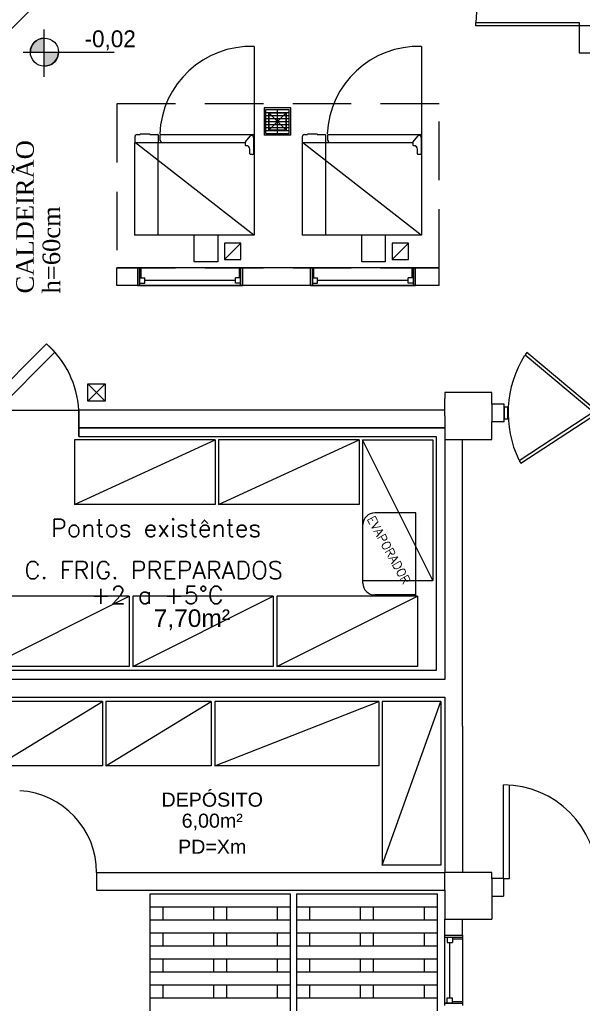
# Model space of a CAD drawing. Header units: millimetres. Extents: x 4 to 3534, y 14 to 98.
# Tile 100 of 161: x 35.34 to 40.15, y 37.72 to 46.13. Entities that reach past the tile are written whole.
import ezdxf

# ---------------------------------------------------------------- set-up
doc = ezdxf.new("R2010")
doc.units = ezdxf.units.MM
doc.header["$MEASUREMENT"] = 0
doc.linetypes.add('Dashed', pattern=[0.75, 0.5, -0.25])
doc.layers.add('Textos', color=7, linetype='Continuous', lineweight=5)
doc.styles.add('Arial', font='arial.ttf')
doc.styles.add('CenturyGothic', font='GOTHIC.TTF')
doc.styles.add('ROMANS', font='ROMANS')
doc.styles.add('TimesNewRoman', font='times.ttf')

msp = doc.modelspace()

# ---------------------------------------------------------------- hatches: boundary and pattern name
at = {"linetype": 'Continuous'}
for points in [[(35.4492, 45.85534), (35.5487, 45.85534), (35.5487, 45.97524), (35.5187, 45.97004), (35.491, 45.95744), (35.4673, 45.93834), (35.4492, 45.91384), (35.4378, 45.88554), (35.4339, 45.85534), (35.4378, 45.85534), (35.4492, 45.85534)], [(35.5487, 45.73544), (35.5793, 45.73834), (35.6026, 45.74564), (35.6264, 45.75964), (35.6463, 45.77874), (35.6614, 45.80194), (35.6708, 45.82794), (35.6739, 45.85534), (35.5487, 45.85534), (35.5487, 45.73744), (35.5487, 45.73544)]]:
    msp.add_hatch(color=7, dxfattribs=at).paths.add_polyline_path(points)

# ---------------------------------------------------------------- linework, layer by layer
at = {"color": 7}
for p, q in [((40.1174, 46.08024), (40.1174, 45.84824)), ((40.2674, 46.08024), (40.1174, 46.08024)), ((35.5484, 46.04974), (35.5487, 45.64504)), ((35.5487, 45.97524), (35.5487, 45.73544)), ((35.3738, 45.85534), (36.1487, 45.85534)), ((35.4339, 45.85534), (35.6739, 45.85534)), ((40.1174, 45.84824), (41.2176, 45.84824)), ((37.4297, 45.37944), (37.4297, 45.14694)), ((37.6567, 45.37944), (37.4297, 45.37944)), ((37.4442, 45.36464), (37.6432, 45.36464)), ((37.4442, 45.16164), (37.4442, 45.36464)), ((37.4442, 45.33964), (37.6432, 45.33964)), ((37.4682, 45.18814), (37.6182, 45.33814)), ((37.4682, 45.33814), (37.6182, 45.18814)), ((37.6182, 45.18814), (37.4682, 45.33814)), ((37.4682, 45.18814), (37.6182, 45.33814)), ((37.5432, 45.16164), (37.5432, 45.36464)), ((37.6432, 45.16164), (37.6432, 45.36464)), ((37.6567, 45.14694), (37.6567, 45.37944)), ((37.4442, 45.31464), (37.6432, 45.31464)), ((37.4442, 45.28864), (37.6432, 45.28864)), ((37.4442, 45.26364), (37.6432, 45.26364)), ((37.4442, 45.23764), (37.6432, 45.23764)), ((36.3702, 45.15114), (36.3702, 45.15334)), ((36.4532, 45.15334), (36.4532, 45.15114)), ((37.4442, 45.21264), (37.6432, 45.21264)), ((37.4442, 45.18664), (37.6432, 45.18664)), ((37.4442, 45.16164), (37.6432, 45.16164)), ((37.8002, 45.15114), (37.8002, 45.15334)), ((37.8832, 45.15334), (37.8832, 45.15114)), ((36.3242, 45.13114), (36.3242, 45.08194)), ((36.3442, 45.15114), (36.3702, 45.15114)), ((36.4532, 45.15114), (36.5224, 45.15114)), ((36.5242, 45.14934), (36.5242, 45.08214)), ((36.5422, 45.12564), (36.5422, 45.15034)), ((36.5422, 45.10114), (36.5422, 45.12564)), ((36.5439, 45.08384), (36.5439, 45.08214)), ((36.5484, 45.09914), (36.5442, 45.09914)), ((36.5504, 45.08414), (36.5442, 45.08414)), ((36.5484, 45.09084), (36.5484, 45.09914)), ((36.5511, 45.09054), (36.5487, 45.09054)), ((36.5496, 45.09054), (36.5511, 45.09054)), ((36.5515, 45.08414), (36.5504, 45.08414)), ((36.5512, 45.09054), (36.5511, 45.09054)), ((36.5514, 45.09054), (36.5512, 45.09054)), ((36.5519, 45.09004), (36.5515, 45.09044)), ((36.5515, 45.08924), (36.5519, 45.08974)), ((36.5519, 45.08854), (36.5515, 45.08894)), ((36.5515, 45.08774), (36.5519, 45.08824)), ((36.5519, 45.08704), (36.5515, 45.08744)), ((36.5515, 45.08624), (36.5519, 45.08674)), ((36.5519, 45.08554), (36.5515, 45.08594)), ((36.552, 45.08534), (36.552, 45.08464)), ((37.6567, 45.14694), (37.4297, 45.14694)), ((37.7542, 45.13114), (37.7542, 45.08194)), ((37.7742, 45.15114), (37.8002, 45.15114)), ((37.8832, 45.15114), (37.9524, 45.15114)), ((37.9542, 45.14934), (37.9542, 45.08214)), ((37.9722, 45.12564), (37.9722, 45.15034)), ((37.9722, 45.10114), (37.9722, 45.12564)), ((37.9739, 45.08384), (37.9739, 45.08214)), ((37.9784, 45.09914), (37.9742, 45.09914)), ((37.9804, 45.08414), (37.9742, 45.08414)), ((37.9784, 45.09084), (37.9784, 45.09914)), ((37.9811, 45.09054), (37.9787, 45.09054)), ((37.9796, 45.09054), (37.9811, 45.09054)), ((37.9815, 45.08414), (37.9804, 45.08414)), ((37.9812, 45.09054), (37.9811, 45.09054)), ((37.9814, 45.09054), (37.9812, 45.09054)), ((37.9819, 45.09004), (37.9815, 45.09044)), ((37.9815, 45.08924), (37.9819, 45.08974)), ((37.9819, 45.08854), (37.9815, 45.08894)), ((37.9815, 45.08774), (37.9819, 45.08824)), ((37.9819, 45.08704), (37.9815, 45.08744)), ((37.9815, 45.08624), (37.9819, 45.08674)), ((37.9819, 45.08554), (37.9815, 45.08594)), ((37.982, 45.08534), (37.982, 45.08464)), ((37.2309, 44.22514), (37.0909, 44.08514)), ((38.6629, 44.22314), (38.5229, 44.08314)), ((38.9232, 44.01314), (36.1732, 44.01314)), ((36.1732, 43.86314), (36.1732, 44.01314)), ((36.3793, 44.01314), (36.3476, 44.01314)), ((36.3666, 44.01314), (36.3476, 44.01314)), ((36.3476, 44.01314), (36.3476, 43.86314)), ((36.3666, 43.86314), (36.3666, 44.01314)), ((37.2285, 44.01314), (36.3666, 44.01314)), ((36.3666, 44.01314), (36.3666, 43.86314)), ((36.3793, 43.92764), (36.3793, 44.01314)), ((37.2158, 44.01314), (37.2476, 44.01314)), ((37.2158, 44.01314), (37.2158, 43.92764)), ((37.2476, 44.01314), (37.2285, 44.01314)), ((37.2285, 44.01314), (37.2285, 43.86314)), ((37.2285, 43.86314), (37.2285, 44.01314)), ((37.2476, 43.86314), (37.2476, 44.01314)), ((37.8539, 44.01314), (37.8222, 44.01314)), ((37.8412, 44.01314), (37.8222, 44.01314)), ((37.8222, 44.01314), (37.8222, 43.86314)), ((37.8412, 43.86314), (37.8412, 44.01314)), ((38.7031, 44.01314), (37.8412, 44.01314)), ((37.8412, 44.01314), (37.8412, 43.86314)), ((37.8539, 43.92764), (37.8539, 44.01314)), ((38.6904, 44.01314), (38.7222, 44.01314)), ((38.6904, 44.01314), (38.6904, 43.92764)), ((38.7222, 44.01314), (38.7031, 44.01314)), ((38.7031, 44.01314), (38.7031, 43.86314)), ((38.7031, 43.86314), (38.7031, 44.01314)), ((38.7222, 43.86314), (38.7222, 44.01314)), ((38.9232, 43.86314), (38.9232, 44.01314)), ((36.3666, 43.92764), (36.4111, 43.92764)), ((36.3666, 43.88314), (36.3666, 43.92764)), ((36.3666, 43.92764), (36.3666, 43.86314)), ((36.3793, 43.92764), (36.3666, 43.92764)), ((36.4111, 43.88314), (36.4111, 43.92764)), ((37.1841, 43.90544), (36.4111, 43.90544)), ((37.1841, 43.88314), (37.1841, 43.92764)), ((37.2285, 43.92764), (37.1841, 43.92764)), ((37.2285, 43.92764), (37.2158, 43.92764)), ((37.2285, 43.88314), (37.2285, 43.92764)), ((37.2285, 43.92764), (37.2285, 43.86314)), ((37.8412, 43.92764), (37.8857, 43.92764)), ((37.8412, 43.88314), (37.8412, 43.92764)), ((37.8412, 43.92764), (37.8412, 43.86314)), ((37.8539, 43.92764), (37.8412, 43.92764)), ((37.8857, 43.88314), (37.8857, 43.92764)), ((38.6587, 43.90544), (37.8857, 43.90544)), ((38.6587, 43.88314), (38.6587, 43.92764)), ((38.7031, 43.92764), (38.6587, 43.92764)), ((38.7031, 43.92764), (38.6904, 43.92764)), ((38.7031, 43.88314), (38.7031, 43.92764)), ((38.7031, 43.92764), (38.7031, 43.86314)), ((38.9232, 43.86314), (36.1732, 43.86314)), ((36.3476, 43.86314), (36.3666, 43.86314)), ((36.3476, 43.86314), (36.3666, 43.86314)), ((36.3666, 43.88314), (36.4111, 43.88314)), ((36.3666, 43.86314), (37.2285, 43.86314)), ((37.2285, 43.88314), (37.1841, 43.88314)), ((37.2476, 43.86314), (37.2285, 43.86314)), ((37.2285, 43.86314), (37.2476, 43.86314)), ((37.8222, 43.86314), (37.8412, 43.86314)), ((37.8222, 43.86314), (37.8412, 43.86314)), ((37.8412, 43.88314), (37.8857, 43.88314)), ((37.8412, 43.86314), (38.7031, 43.86314)), ((38.7031, 43.88314), (38.6587, 43.88314)), ((38.7222, 43.86314), (38.7031, 43.86314)), ((38.7031, 43.86314), (38.7222, 43.86314)), ((35.9232, 42.87324), (36.0732, 43.02324)), ((35.9232, 43.02324), (36.0732, 42.87324)), ((39.3732, 42.94824), (38.9732, 42.94824)), ((38.9732, 42.94824), (38.9732, 42.89824)), ((38.9732, 42.74824), (38.9732, 42.89824)), ((38.9732, 42.74824), (38.9732, 42.89824)), ((39.3732, 42.84824), (39.3732, 42.94824)), ((39.3732, 42.84824), (39.3732, 42.69824)), ((39.4794, 42.84824), (39.3732, 42.84824)), ((39.4794, 42.69824), (39.4794, 42.84824)), ((39.4794, 42.82194), (39.4794, 42.72454)), ((39.5086, 42.82194), (39.4794, 42.82194)), ((39.5086, 42.72454), (39.5086, 42.82194)), ((35.1482, 42.79824), (35.8482, 42.79824)), ((38.9732, 42.79824), (35.8482, 42.79824)), ((35.8482, 42.57324), (35.8482, 42.79824)), ((38.9732, 42.79824), (35.8482, 42.79824)), ((35.8482, 42.79824), (35.8482, 42.57324)), ((38.9732, 42.74824), (38.9732, 40.49824)), ((39.4794, 42.72454), (39.5086, 42.72454)), ((38.9732, 42.64824), (35.8482, 42.64824)), ((35.8482, 42.64824), (38.9732, 42.64824)), ((39.3732, 42.54824), (39.3732, 42.69824)), ((39.4794, 42.69824), (39.3732, 42.69824)), ((35.8482, 42.57324), (38.8982, 42.57324)), ((38.8982, 42.57324), (38.8982, 40.57324)), ((38.9732, 42.54824), (39.1232, 42.54824)), ((39.1232, 42.54824), (39.3732, 42.54824)), ((39.1232, 40.09824), (39.1232, 42.54824)), ((38.8982, 40.57324), (35.0482, 40.57324)), ((38.9732, 40.49824), (34.9732, 40.49824)), ((34.9732, 40.34824), (38.9732, 40.34824)), ((38.9732, 40.34824), (38.9732, 38.84824)), ((39.1232, 40.09824), (39.1232, 38.84824)), ((39.4732, 38.79694), (39.4732, 39.59694)), ((39.5232, 38.79694), (39.5232, 39.59694)), ((35.9982, 38.84824), (38.8232, 38.84824)), ((35.9982, 38.84824), (35.9982, 38.69824)), ((36.8232, 38.84824), (38.9732, 38.84824)), ((39.3732, 38.84824), (38.9732, 38.84824)), ((38.9732, 38.69824), (38.9732, 38.84824)), ((39.3732, 38.79694), (39.3732, 38.84824)), ((39.4732, 38.79694), (39.3732, 38.79694)), ((39.3732, 38.79694), (39.3732, 38.45204)), ((39.4732, 38.79694), (39.5232, 38.79694)), ((39.4732, 38.79694), (39.4732, 38.64694)), ((35.9982, 38.69824), (38.8232, 38.69824)), ((38.8232, 38.69824), (38.9732, 38.69824)), ((38.9732, 38.69824), (38.9732, 38.45204)), ((36.4554, 37.66824), (36.4554, 38.66824)), ((36.4554, 38.66824), (37.6554, 38.66824)), ((37.6554, 37.66824), (37.6554, 38.66824)), ((37.7082, 37.66824), (37.7082, 38.66824)), ((37.7082, 38.66824), (38.9082, 38.66824)), ((38.9082, 37.66824), (38.9082, 38.66824)), ((39.3732, 38.64694), (39.4732, 38.64694)), ((36.4554, 38.55714), (37.6554, 38.55714)), ((36.5665, 38.44604), (36.5665, 38.55714)), ((36.9998, 38.44604), (36.9998, 38.55714)), ((37.1109, 38.44604), (37.1109, 38.55714)), ((37.5443, 38.44604), (37.5443, 38.55714)), ((37.7082, 38.55714), (38.9082, 38.55714)), ((37.8193, 38.44604), (37.8193, 38.55714)), ((38.2526, 38.44604), (38.2526, 38.55714)), ((38.3638, 38.44604), (38.3638, 38.55714)), ((38.7971, 38.44604), (38.7971, 38.55714)), ((36.4554, 38.44604), (37.6554, 38.44604)), ((37.7082, 38.44604), (38.9082, 38.44604)), ((38.9732, 38.45204), (39.3732, 38.45204)), ((38.9732, 38.31444), (38.9732, 38.45204)), ((39.1232, 38.31444), (39.1232, 38.45204)), ((36.4554, 38.33494), (37.6554, 38.33494)), ((36.5665, 38.22384), (36.5665, 38.33494)), ((36.9998, 38.22384), (36.9998, 38.33494)), ((37.1109, 38.22384), (37.1109, 38.33494)), ((37.5443, 38.22384), (37.5443, 38.33494)), ((37.7082, 38.33494), (38.9082, 38.33494)), ((37.8193, 38.22384), (37.8193, 38.33494)), ((38.2526, 38.22384), (38.2526, 38.33494)), ((38.3638, 38.22384), (38.3638, 38.33494)), ((38.7971, 38.22384), (38.7971, 38.33494)), ((38.9732, 38.31444), (39.1232, 38.31444)), ((38.9732, 38.29534), (38.9732, 38.31444)), ((39.0376, 38.29534), (38.9732, 38.29534)), ((39.1232, 38.29534), (38.9732, 38.29534)), ((38.9732, 37.73344), (38.9732, 38.29534)), ((38.9932, 38.29534), (38.9932, 38.25094)), ((39.0376, 38.29534), (39.0376, 38.25094)), ((39.0376, 38.28264), (39.1232, 38.28264)), ((39.1232, 38.31444), (39.1232, 37.71444)), ((36.4554, 38.22384), (37.6554, 38.22384)), ((37.7082, 38.22384), (38.9082, 38.22384)), ((38.9932, 38.25094), (39.0376, 38.25094)), ((39.0154, 37.77794), (39.0154, 38.25094)), ((36.4554, 38.11264), (37.6554, 38.11264)), ((36.5665, 38.00154), (36.5665, 38.11264)), ((36.9998, 38.00154), (36.9998, 38.11264)), ((37.1109, 38.00154), (37.1109, 38.11264)), ((37.5443, 38.00154), (37.5443, 38.11264)), ((37.7082, 38.11264), (38.9082, 38.11264)), ((37.8193, 38.00154), (37.8193, 38.11264)), ((38.2526, 38.00154), (38.2526, 38.11264)), ((38.3638, 38.00154), (38.3638, 38.11264)), ((38.7971, 38.00154), (38.7971, 38.11264)), ((36.4554, 38.00154), (37.6554, 38.00154)), ((37.7082, 38.00154), (38.9082, 38.00154)), ((36.4554, 37.89044), (37.6554, 37.89044)), ((36.5665, 37.77934), (36.5665, 37.89044)), ((36.9998, 37.77934), (36.9998, 37.89044)), ((37.1109, 37.77934), (37.1109, 37.89044)), ((37.5443, 37.77934), (37.5443, 37.89044)), ((37.7082, 37.89044), (38.9082, 37.89044)), ((37.8193, 37.77934), (37.8193, 37.89044)), ((38.2526, 37.77934), (38.2526, 37.89044)), ((38.3638, 37.77934), (38.3638, 37.89044)), ((38.7971, 37.77934), (38.7971, 37.89044)), ((36.4554, 37.77934), (37.6554, 37.77934)), ((37.7082, 37.77934), (38.9082, 37.77934)), ((38.9932, 37.77794), (39.0376, 37.77794)), ((38.9932, 37.73344), (38.9932, 37.77794)), ((39.0376, 37.73344), (39.0376, 37.77794)), ((39.0376, 37.73344), (38.9732, 37.73344)), ((38.9732, 37.73344), (39.1232, 37.73344)), ((38.9732, 37.71444), (38.9732, 37.73344)), ((39.1232, 37.74614), (39.0376, 37.74614))]:
    msp.add_line(p, q, dxfattribs=at)
at = {"color": 7, "linetype": 'Continuous'}
for p, q in [((37.3432, 45.90334), (37.3432, 45.11694)), ((38.7732, 45.90334), (38.7732, 45.11694)), ((36.3732, 45.15634), (36.4502, 45.15634)), ((37.8032, 45.15634), (37.8802, 45.15634)), ((36.3232, 45.08014), (36.3232, 44.29314)), ((36.3252, 45.08214), (37.2687, 45.08214)), ((36.3301, 45.08214), (37.3412, 44.29514)), ((36.5232, 45.08014), (36.5232, 44.29314)), ((36.544, 45.15214), (37.3432, 45.15214)), ((37.2687, 45.08444), (37.2687, 45.06114)), ((37.2708, 45.09024), (37.3105, 45.13744)), ((37.3387, 45.12714), (37.3387, 44.98614)), ((37.3432, 45.15214), (37.3432, 44.29314)), ((37.3432, 45.15214), (37.3432, 44.29514)), ((37.7532, 45.08014), (37.7532, 44.29314)), ((37.7552, 45.08214), (38.6987, 45.08214)), ((37.7601, 45.08214), (38.7712, 44.29514)), ((37.9532, 45.08014), (37.9532, 44.29314)), ((37.974, 45.15214), (38.7732, 45.15214)), ((38.6987, 45.08444), (38.6987, 45.06114)), ((38.7008, 45.09024), (38.7405, 45.13744)), ((38.7687, 45.12714), (38.7687, 44.98614)), ((38.7732, 45.15214), (38.7732, 44.29314)), ((38.7732, 45.15214), (38.7732, 44.29514)), ((37.2777, 45.05614), (37.2737, 45.05614)), ((37.3077, 44.98614), (37.3077, 45.02614)), ((38.7077, 45.05614), (38.7037, 45.05614)), ((38.7377, 44.98614), (38.7377, 45.02614)), ((37.3337, 44.98114), (37.3127, 44.98114)), ((38.7637, 44.98114), (38.7427, 44.98114)), ((37.3432, 44.29314), (36.3232, 44.29314)), ((38.7732, 44.29314), (37.7532, 44.29314)), ((38.7233, 41.91994), (38.3733, 41.91994)), ((38.7233, 41.21994), (38.7233, 41.91994)), ((38.2733, 41.31994), (38.2733, 41.81994)), ((38.7233, 41.21994), (38.3733, 41.21994))]:
    msp.add_line(p, q, dxfattribs=at)
at = {"color": 7}
for points in [[(35.2046, 45.98624), (35.6996, 46.48124), (34.9925, 47.18834), (34.4975, 46.69334), (35.2046, 45.98624)], [(37.4682, 45.18814), (37.4682, 45.33814), (37.6182, 45.33814), (37.6182, 45.18814), (37.4682, 45.18814)], [(37.0332, 44.29314), (37.0332, 44.06314), (36.8332, 44.06314), (36.8332, 44.29314)], [(38.4632, 44.29314), (38.4632, 44.06314), (38.2632, 44.06314), (38.2632, 44.29314)], [(35.9232, 42.87324), (35.9232, 43.02324), (36.0732, 43.02324), (36.0732, 42.87324), (35.9232, 42.87324)], [(37.0101, 42.54324), (35.8101, 42.54324), (35.8101, 41.99324), (37.0101, 42.54324), (37.0101, 41.99324), (35.8101, 41.99324)], [(38.2401, 42.54324), (37.0401, 42.54324), (37.0401, 41.99324), (38.2401, 42.54324), (38.2401, 41.99324), (37.0401, 41.99324)], [(38.2682, 42.54324), (38.2682, 41.34324), (38.8682, 41.34324), (38.2682, 42.54324), (38.8682, 42.54324), (38.8682, 41.34324)], [(36.2777, 41.20864), (35.0777, 41.20864), (35.0777, 40.60864), (36.2777, 41.20864), (36.2777, 40.60864), (35.0777, 40.60864)], [(37.5077, 41.20864), (36.3077, 41.20864), (36.3077, 40.60864), (37.5077, 41.20864), (37.5077, 40.60864), (36.3077, 40.60864)], [(38.7377, 41.20864), (37.5377, 41.20864), (37.5377, 40.60864), (38.7377, 41.20864), (38.7377, 40.60864), (37.5377, 40.60864)], [(36.0486, 40.31104), (35.1486, 40.31104), (35.1486, 39.76104), (36.0486, 40.31104), (36.0486, 39.76104), (35.1486, 39.76104)], [(36.9786, 40.31104), (36.0786, 40.31104), (36.0786, 39.76104), (36.9786, 40.31104), (36.9786, 39.76104), (36.0786, 39.76104)], [(38.4086, 40.31104), (37.0086, 40.31104), (37.0086, 39.76104), (38.4086, 40.31104), (38.4086, 39.76104), (37.0086, 39.76104)], [(38.9366, 40.31104), (38.9366, 38.91104), (38.4366, 38.91104), (38.9366, 40.31104), (38.4366, 40.31104), (38.4366, 38.91104)]]:
    msp.add_lwpolyline(points, dxfattribs=at)
for points in [[(40.1174, 46.08024), (39.2379, 46.08024), (39.2379, 46.10954), (40.1174, 46.10954), (40.1174, 46.08024)], [(37.4682, 45.33814), (37.4682, 45.18814), (37.6182, 45.18814), (37.6182, 45.33814), (37.4682, 45.33814)], [(37.0909, 44.08514), (37.2309, 44.08514), (37.2309, 44.22514), (37.0909, 44.22514), (37.0909, 44.08514)], [(38.5229, 44.08314), (38.6629, 44.08314), (38.6629, 44.22314), (38.5229, 44.22314), (38.5229, 44.08314)], [(35.1482, 42.79824), (35.6432, 43.29324), (35.5725, 43.36394), (35.0775, 42.86894), (35.1482, 42.79824)], [(39.6068, 42.36634), (39.62, 42.34604), (40.283, 42.77884), (40.2697, 42.79914), (39.6068, 42.36634)]]:
    msp.add_lwpolyline(points, close=True, dxfattribs=at)
at = {"color": 7, "linetype": 'Dashed'}
msp.add_lwpolyline([(36.1732, 44.01314), (38.9232, 44.01314), (38.9232, 45.41314), (36.1732, 45.41314), (36.1732, 44.01314)], dxfattribs=at)
at = {"color": 7, "linetype": 'Continuous'}
msp.add_lwpolyline([(39.671, 43.28984), (39.6563, 43.27044), (40.2692, 42.75814), (40.2848, 42.77674), (39.671, 43.28984)], close=True, dxfattribs=at)
at = {"color": 7}
msp.add_circle((35.5539, 45.85534), 0.12, dxfattribs=at)
for centre, radius, start, end in [((40.0886, 46.10954), 0.85071, 88.058, 180), ((35.5539, 45.85534), 0.12, 92.4939, 180), ((35.5539, 45.85534), 0.12, 267.506, 0), ((36.3732, 45.15334), 0.003, 90, 180), ((36.4502, 45.15334), 0.003, 0, 90), ((37.8032, 45.15334), 0.003, 90, 180), ((37.8802, 45.15334), 0.003, 0, 90), ((36.3442, 45.13114), 0.02, 90, 180), ((36.5224, 45.14934), 0.0018, 0, 90), ((36.544, 45.15034), 0.0018, 90, 180), ((36.5442, 45.10114), 0.002, 180, 270), ((36.5442, 45.08384), 0.0003, 0, 0), ((36.5487, 45.09084), 0.0003, 0, 0), ((36.5515, 45.08464), 0.0005, 0, 0), ((36.5516, 45.09064), 0.0002, 0, 0), ((36.5516, 45.08914), 0.0002, 0, 0), ((36.5516, 45.08764), 0.0002, 0, 0), ((36.5516, 45.08614), 0.0002, 0, 0), ((36.5518, 45.08984), 0.0002, 0, 0), ((36.5518, 45.08834), 0.0002, 0, 0), ((36.5518, 45.08684), 0.0002, 0, 0), ((36.5518, 45.08534), 0.0002, 0, 0), ((37.7742, 45.13114), 0.02, 90, 180), ((37.9524, 45.14934), 0.0018, 0, 90), ((37.974, 45.15034), 0.0018, 90, 180), ((37.9742, 45.10114), 0.002, 180, 270), ((37.9742, 45.08384), 0.0003, 0, 0), ((37.9787, 45.09084), 0.0003, 0, 0), ((37.9815, 45.08464), 0.0005, 0, 0), ((37.9816, 45.09064), 0.0002, 0, 0), ((37.9816, 45.08914), 0.0002, 0, 0), ((37.9816, 45.08764), 0.0002, 0, 0), ((37.9816, 45.08614), 0.0002, 0, 0), ((37.9818, 45.08984), 0.0002, 0, 0), ((37.9818, 45.08834), 0.0002, 0, 0), ((37.9818, 45.08684), 0.0002, 0, 0), ((37.9818, 45.08534), 0.0002, 0, 0), ((37.3412, 44.29514), 0.002, 270, 0), ((38.7712, 44.29514), 0.002, 270, 0), ((35.2982, 38.84824), 0.70142, 0, 86.3526), ((39.4732, 38.79694), 0.8, 0, 90)]:
    msp.add_arc(centre, radius, start, end, dxfattribs=at)
at = {"color": 7, "linetype": 'Continuous'}
for centre, radius, start, end in [((37.3163, 45.12564), 0.77819, 88.0217, 177.739), ((38.7463, 45.12564), 0.77819, 88.0217, 177.739), ((37.2777, 45.08444), 0.009, 140, 180), ((37.3227, 45.12714), 0.016, 0, 140), ((38.7077, 45.08444), 0.009, 140, 180), ((38.7527, 45.12714), 0.016, 0, 140), ((37.2737, 45.06114), 0.005, 180, 270), ((37.2777, 45.02614), 0.03, 0, 90), ((37.3127, 44.98614), 0.005, 180, 270), ((37.3337, 44.98614), 0.005, 270, 0), ((38.7037, 45.06114), 0.005, 180, 270), ((38.7077, 45.02614), 0.03, 0, 90), ((38.7427, 44.98614), 0.005, 180, 270), ((38.7637, 44.98614), 0.005, 270, 0), ((35.0275, 42.74824), 0.82223, 3.48631, 48.4863), ((40.4395, 42.77414), 0.92741, 148.04, 205.672), ((38.3733, 41.81994), 0.1, 90, 180), ((38.3733, 41.31994), 0.1, 180, 270)]:
    msp.add_arc(centre, radius, start, end, dxfattribs=at)

# ---------------------------------------------------------------- texts
at = {"color": 7, "line_spacing_factor": 0.798}
for s, insert, char_height, width, attachment_point, style in [('-0,02', (35.8962, 45.87066), 0.143711, 1.8170291, 7, 'CenturyGothic'), ('Pontos existêntes', (35.6102, 41.71574), 0.15, 8.0285714, 7, 'ROMANS'), ('C. FRIG. PREPARADOS', (35.3842, 41.35674), 0.15, 10, 7, 'ROMANS'), ('+2 a +5°C', (35.9522, 41.14474), 0.15, 5.1428571, 7, 'ROMANS'), ('7,70m²', (36.4862, 40.91874), 0.15, 2.3693717, 7, 'Arial'), ('DEPÓSITO', (36.9862, 39.40984), 0.12, 2.6227225, 8, 'Arial'), ('6,00m²', (36.9862, 39.20984), 0.12, 1.5800727, 8, 'Arial'), ('PD=Xm', (36.9862, 39.00984), 0.12, 1.7608647, 8, 'Arial')]:
    msp.add_mtext(s, dxfattribs=dict(at, insert=insert, char_height=char_height, width=width, attachment_point=attachment_point, style=style))
at = {"color": 7, "insert": (38.30484, 41.86824), "char_height": 0.075, "width": 2.8285714, "attachment_point": 7, "rotation": 298.997184, "line_spacing_factor": 0.798, "style": 'ROMANS'}
msp.add_mtext('EVAPORADOR', dxfattribs=at)
at = {"layer": 'Textos', "insert": (35.69048, 43.79452), "char_height": 0.15, "width": 1.5153222, "attachment_point": 7, "rotation": 90.00021, "line_spacing_factor": 0.9, "style": 'TimesNewRoman'}
msp.add_mtext('CALDEIRÃO\\Ph=60cm', dxfattribs=at)

doc.saveas('drawing.dxf')
